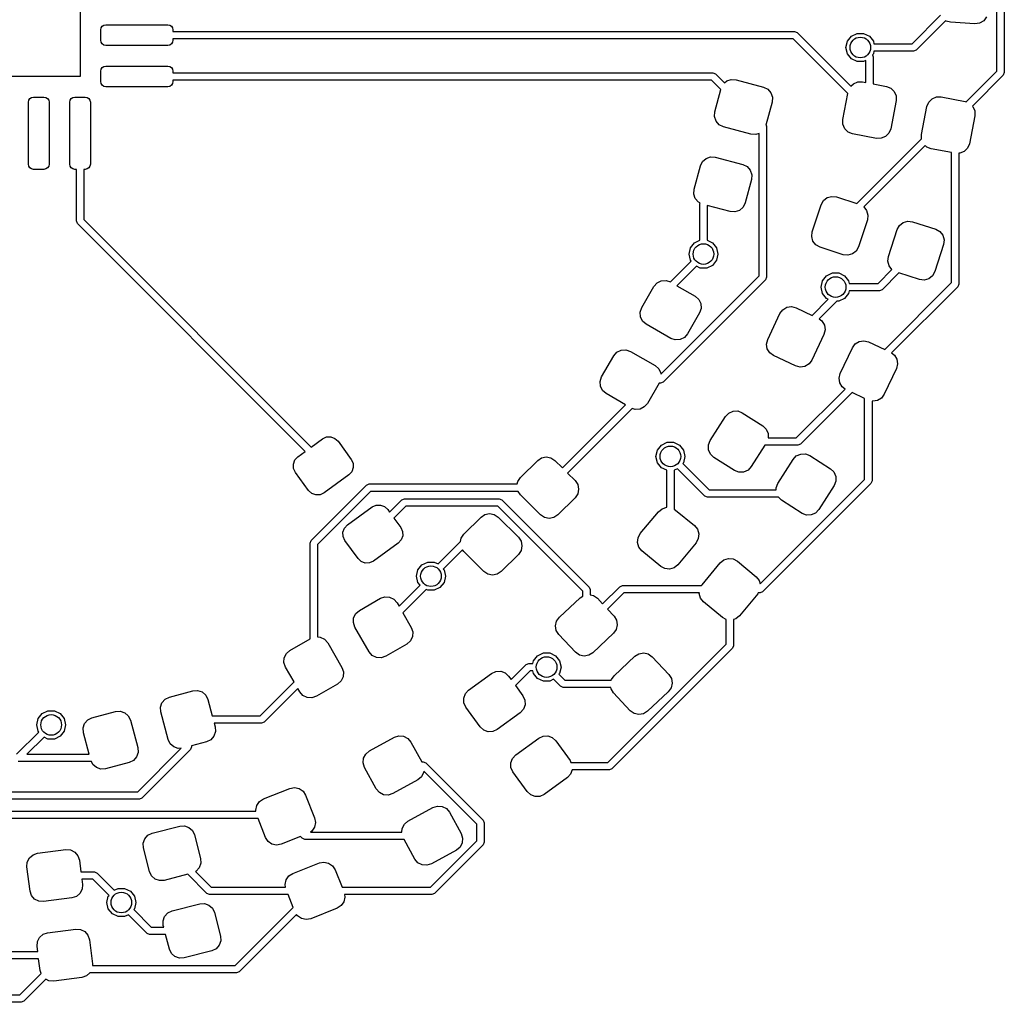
# Model space of a CAD drawing. Extents: x -0.51 to 0.51, y -0.51 to 0.51.
# Tile 5 of 7: x 0.04 to 0.51, y -0.51 to -0.04. Entities that reach past the tile are written whole.
import ezdxf

# ---------------------------------------------------------------- set-up
doc = ezdxf.new("R2010")
doc.units = 0
doc.header["$MEASUREMENT"] = 0
doc.layers.add('BLACK', color=7, linetype='CONTINUOUS')

msp = doc.modelspace()

# ---------------------------------------------------------------- linework, layer by layer
at = {"layer": 'BLACK', "linetype": 'CONTINUOUS'}
for p, q in [((0.0689, 0.0689), (0.0689, -0.0689)), ((0.50608, -0.06638), (0.50608, 0.01287)), ((0.50958, 0.0136), (0.50958, -0.0671)), ((0.46559, -0.05337), (0.4792, -0.03976)), ((0.50115, -0.04056), (0.49978, -0.04236)), ((0.07874, -0.04675), (0.07893, -0.04581)), ((0.07874, -0.05167), (0.07874, -0.04675)), ((0.07893, -0.04581), (0.07946, -0.04501)), ((0.07946, -0.04501), (0.08026, -0.04448)), ((0.08026, -0.04448), (0.0812, -0.04429)), ((0.0812, -0.04429), (0.11073, -0.04429)), ((0.11073, -0.04429), (0.11167, -0.04448)), ((0.11167, -0.04448), (0.11247, -0.04501)), ((0.11247, -0.04501), (0.113, -0.04581)), ((0.113, -0.04581), (0.11319, -0.04675)), ((0.11319, -0.04675), (0.11319, -0.04746)), ((0.48157, -0.04233), (0.46755, -0.05636)), ((0.48179, -0.04249), (0.48157, -0.04233)), ((0.48398, -0.04307), (0.48179, -0.04249)), ((0.49557, -0.0438), (0.48398, -0.04307)), ((0.49782, -0.0435), (0.49557, -0.0438)), ((0.49978, -0.04236), (0.49782, -0.0435)), ((0.11319, -0.04746), (0.40958, -0.04746)), ((0.40886, -0.05096), (0.11319, -0.05096)), ((0.11319, -0.05096), (0.11319, -0.05167)), ((0.43499, -0.0771), (0.40886, -0.05096)), ((0.40958, -0.04746), (0.41082, -0.04798)), ((0.41082, -0.04798), (0.43643, -0.07359)), ((0.43474, -0.05213), (0.43665, -0.04973)), ((0.43665, -0.04973), (0.43941, -0.0484)), ((0.43941, -0.0484), (0.44248, -0.0484)), ((0.44248, -0.0484), (0.44524, -0.04973)), ((0.44524, -0.04973), (0.44715, -0.05213)), ((0.07893, -0.05261), (0.07874, -0.05167)), ((0.07946, -0.05341), (0.07893, -0.05261)), ((0.08026, -0.05395), (0.07946, -0.05341)), ((0.0812, -0.05413), (0.08026, -0.05395)), ((0.11073, -0.05413), (0.0812, -0.05413)), ((0.11167, -0.05395), (0.11073, -0.05413)), ((0.11247, -0.05341), (0.11167, -0.05395)), ((0.113, -0.05261), (0.11247, -0.05341)), ((0.11319, -0.05167), (0.113, -0.05261)), ((0.43406, -0.05512), (0.43474, -0.05213)), ((0.43474, -0.05811), (0.43406, -0.05512)), ((0.44715, -0.05213), (0.44744, -0.05337)), ((0.44744, -0.05337), (0.46559, -0.05337)), ((0.43665, -0.0605), (0.43474, -0.05811)), ((0.43941, -0.06184), (0.43665, -0.0605)), ((0.44715, -0.05811), (0.44672, -0.05865)), ((0.44672, -0.05865), (0.44707, -0.05949)), ((0.44707, -0.05949), (0.44707, -0.07246)), ((0.44744, -0.05687), (0.44715, -0.05811)), ((0.46631, -0.05687), (0.44744, -0.05687)), ((0.46755, -0.05636), (0.46631, -0.05687)), ((0.07874, -0.06644), (0.07893, -0.0655)), ((0.07893, -0.0655), (0.07946, -0.0647)), ((0.07946, -0.0647), (0.08026, -0.06416)), ((0.08026, -0.06416), (0.0812, -0.06398)), ((0.0812, -0.06398), (0.11073, -0.06398)), ((0.11073, -0.06398), (0.11167, -0.06416)), ((0.11167, -0.06416), (0.11247, -0.0647)), ((0.11247, -0.0647), (0.113, -0.0655)), ((0.113, -0.0655), (0.11319, -0.06644)), ((0.44248, -0.06184), (0.43941, -0.06184)), ((0.44357, -0.06131), (0.44248, -0.06184)), ((0.44357, -0.07179), (0.44357, -0.06131)), ((0.0689, -0.0689), (0.01159, -0.0689)), ((0.07874, -0.07136), (0.07874, -0.06644)), ((0.11319, -0.06644), (0.11319, -0.06715)), ((0.11319, -0.06715), (0.37067, -0.06715)), ((0.37067, -0.06715), (0.37191, -0.06766)), ((0.37191, -0.06766), (0.37622, -0.07197)), ((0.37727, -0.07106), (0.37941, -0.07033)), ((0.37941, -0.07033), (0.38167, -0.07048)), ((0.49143, -0.08103), (0.50608, -0.06638)), ((0.50907, -0.06834), (0.49438, -0.08303)), ((0.50958, -0.0671), (0.50907, -0.06834)), ((0.07893, -0.0723), (0.07874, -0.07136)), ((0.07946, -0.0731), (0.07893, -0.0723)), ((0.08026, -0.07363), (0.07946, -0.0731)), ((0.0812, -0.07382), (0.08026, -0.07363)), ((0.11073, -0.07382), (0.0812, -0.07382)), ((0.11167, -0.07363), (0.11073, -0.07382)), ((0.11247, -0.0731), (0.11167, -0.07363)), ((0.113, -0.0723), (0.11247, -0.0731)), ((0.11319, -0.07136), (0.113, -0.0723)), ((0.36995, -0.07065), (0.11319, -0.07065)), ((0.11319, -0.07065), (0.11319, -0.07136)), ((0.37442, -0.07512), (0.36995, -0.07065)), ((0.37622, -0.07197), (0.37727, -0.07106)), ((0.38167, -0.07048), (0.39479, -0.07399)), ((0.39479, -0.07399), (0.39683, -0.07499)), ((0.39683, -0.07499), (0.39832, -0.0767)), ((0.43643, -0.07359), (0.43762, -0.07239)), ((0.43762, -0.07239), (0.43971, -0.0715)), ((0.43971, -0.0715), (0.44197, -0.07149)), ((0.44197, -0.07149), (0.44357, -0.07179)), ((0.44707, -0.07246), (0.45338, -0.07366)), ((0.45338, -0.07366), (0.45548, -0.07451)), ((0.45548, -0.07451), (0.4571, -0.0761)), ((0.04448, -0.08026), (0.04501, -0.07946)), ((0.04501, -0.07946), (0.04581, -0.07893)), ((0.04581, -0.07893), (0.04675, -0.07874)), ((0.04675, -0.07874), (0.05167, -0.07874)), ((0.05167, -0.07874), (0.05261, -0.07893)), ((0.05261, -0.07893), (0.05341, -0.07946)), ((0.05341, -0.07946), (0.05395, -0.08026)), ((0.06416, -0.08026), (0.0647, -0.07946)), ((0.0647, -0.07946), (0.0655, -0.07893)), ((0.0655, -0.07893), (0.06644, -0.07874)), ((0.06644, -0.07874), (0.07136, -0.07874)), ((0.07136, -0.07874), (0.0723, -0.07893)), ((0.0723, -0.07893), (0.0731, -0.07946)), ((0.0731, -0.07946), (0.07363, -0.08026)), ((0.37156, -0.0858), (0.37442, -0.07512)), ((0.39832, -0.0767), (0.39905, -0.07884)), ((0.39905, -0.07884), (0.3989, -0.0811)), ((0.43263, -0.08944), (0.43499, -0.0771)), ((0.4571, -0.0761), (0.45798, -0.07819)), ((0.45798, -0.07819), (0.458, -0.08045)), ((0.47354, -0.08116), (0.47513, -0.07954)), ((0.47513, -0.07954), (0.47722, -0.07866)), ((0.47722, -0.07866), (0.47948, -0.07864)), ((0.47948, -0.07864), (0.49089, -0.08082)), ((0.04429, -0.0812), (0.04448, -0.08026)), ((0.04429, -0.11073), (0.04429, -0.0812)), ((0.05395, -0.08026), (0.05413, -0.0812)), ((0.05413, -0.0812), (0.05413, -0.11073)), ((0.06398, -0.0812), (0.06416, -0.08026)), ((0.06398, -0.11073), (0.06398, -0.0812)), ((0.07363, -0.08026), (0.07382, -0.0812)), ((0.07382, -0.0812), (0.07382, -0.11073)), ((0.3989, -0.0811), (0.39595, -0.09212)), ((0.458, -0.08045), (0.45545, -0.0938)), ((0.47015, -0.0966), (0.47269, -0.08326)), ((0.47269, -0.08326), (0.47354, -0.08116)), ((0.49089, -0.08082), (0.49143, -0.08103)), ((0.49438, -0.08303), (0.49461, -0.08326)), ((0.49461, -0.08326), (0.49549, -0.08534)), ((0.37141, -0.08806), (0.37156, -0.0858)), ((0.37214, -0.09021), (0.37141, -0.08806)), ((0.49551, -0.08761), (0.49296, -0.10095)), ((0.49549, -0.08534), (0.49551, -0.08761)), ((0.37363, -0.09191), (0.37214, -0.09021)), ((0.37566, -0.09291), (0.37363, -0.09191)), ((0.38878, -0.09643), (0.37566, -0.09291)), ((0.39595, -0.09212), (0.39616, -0.09264)), ((0.39616, -0.09264), (0.39616, -0.16463)), ((0.43265, -0.09171), (0.43263, -0.08944)), ((0.43354, -0.0938), (0.43265, -0.09171)), ((0.43515, -0.09539), (0.43354, -0.0938)), ((0.45545, -0.0938), (0.4546, -0.0959)), ((0.39104, -0.09658), (0.38878, -0.09643)), ((0.39266, -0.09603), (0.39104, -0.09658)), ((0.39266, -0.1639), (0.39266, -0.09603)), ((0.43725, -0.09624), (0.43515, -0.09539)), ((0.44866, -0.09841), (0.43725, -0.09624)), ((0.45093, -0.09839), (0.44866, -0.09841)), ((0.45301, -0.09751), (0.45093, -0.09839)), ((0.4546, -0.0959), (0.45301, -0.09751)), ((0.47016, -0.09861), (0.47015, -0.0966)), ((0.43929, -0.12949), (0.47016, -0.09861)), ((0.47192, -0.10181), (0.44262, -0.1311)), ((0.47266, -0.10254), (0.47192, -0.10181)), ((0.47476, -0.10339), (0.47266, -0.10254)), ((0.49211, -0.10305), (0.49052, -0.10467)), ((0.49296, -0.10095), (0.49211, -0.10305)), ((0.36568, -0.10944), (0.36738, -0.10794)), ((0.36738, -0.10794), (0.36953, -0.10722)), ((0.36953, -0.10722), (0.37179, -0.10737)), ((0.37179, -0.10737), (0.38491, -0.11088)), ((0.48439, -0.10523), (0.47476, -0.10339)), ((0.48439, -0.16718), (0.48439, -0.10523)), ((0.48844, -0.10555), (0.48789, -0.10555)), ((0.48789, -0.10555), (0.48789, -0.1679)), ((0.49052, -0.10467), (0.48844, -0.10555)), ((0.04448, -0.11167), (0.04429, -0.11073)), ((0.04501, -0.11247), (0.04448, -0.11167)), ((0.04581, -0.113), (0.04501, -0.11247)), ((0.05341, -0.11247), (0.05261, -0.113)), ((0.05395, -0.11167), (0.05341, -0.11247)), ((0.05413, -0.11073), (0.05395, -0.11167)), ((0.06416, -0.11167), (0.06398, -0.11073)), ((0.0647, -0.11247), (0.06416, -0.11167)), ((0.0655, -0.113), (0.0647, -0.11247)), ((0.0731, -0.11247), (0.0723, -0.113)), ((0.07363, -0.11167), (0.0731, -0.11247)), ((0.07382, -0.11073), (0.07363, -0.11167)), ((0.36167, -0.12269), (0.36468, -0.11147)), ((0.36468, -0.11147), (0.36568, -0.10944)), ((0.38491, -0.11088), (0.38694, -0.11188)), ((0.38694, -0.11188), (0.38844, -0.11359)), ((0.04675, -0.11319), (0.04581, -0.113)), ((0.05167, -0.11319), (0.04675, -0.11319)), ((0.05261, -0.113), (0.05167, -0.11319)), ((0.06644, -0.11319), (0.0655, -0.113)), ((0.06715, -0.11319), (0.06644, -0.11319)), ((0.06715, -0.1378), (0.06715, -0.11319)), ((0.07136, -0.11319), (0.07065, -0.11319)), ((0.07065, -0.11319), (0.07065, -0.13707)), ((0.0723, -0.113), (0.07136, -0.11319)), ((0.38844, -0.11359), (0.38916, -0.11573)), ((0.38916, -0.11573), (0.38902, -0.11799)), ((0.38902, -0.11799), (0.38601, -0.12921)), ((0.36152, -0.12495), (0.36167, -0.12269)), ((0.36225, -0.1271), (0.36152, -0.12495)), ((0.42332, -0.12807), (0.4251, -0.12666)), ((0.4251, -0.12666), (0.42728, -0.12605)), ((0.42728, -0.12605), (0.42953, -0.12632)), ((0.42953, -0.12632), (0.43929, -0.12949)), ((0.36375, -0.1288), (0.36225, -0.1271)), ((0.36454, -0.12919), (0.36375, -0.1288)), ((0.36439, -0.12954), (0.36454, -0.12919)), ((0.36439, -0.14693), (0.36439, -0.12954)), ((0.3789, -0.13332), (0.36789, -0.13037)), ((0.36789, -0.13037), (0.36789, -0.14693)), ((0.38501, -0.13124), (0.3833, -0.13274)), ((0.38601, -0.12921), (0.38501, -0.13124)), ((0.41801, -0.14296), (0.42221, -0.13004)), ((0.42221, -0.13004), (0.42332, -0.12807)), ((0.44262, -0.1311), (0.44395, -0.13279)), ((0.38116, -0.13347), (0.3789, -0.13332)), ((0.3833, -0.13274), (0.38116, -0.13347)), ((0.44395, -0.13279), (0.44457, -0.13497)), ((0.44457, -0.13497), (0.4443, -0.13722)), ((0.06766, -0.13903), (0.06715, -0.1378)), ((0.17626, -0.24763), (0.06766, -0.13903)), ((0.07065, -0.13707), (0.17912, -0.24555)), ((0.4443, -0.13722), (0.44011, -0.15014)), ((0.45853, -0.14184), (0.45964, -0.13987)), ((0.45964, -0.13987), (0.46142, -0.13847)), ((0.46142, -0.13847), (0.4636, -0.13785)), ((0.4636, -0.13785), (0.46585, -0.13812)), ((0.46585, -0.13812), (0.47689, -0.1417)), ((0.41775, -0.14521), (0.41801, -0.14296)), ((0.41836, -0.14739), (0.41775, -0.14521)), ((0.45433, -0.15476), (0.45853, -0.14184)), ((0.47689, -0.1417), (0.47887, -0.14281)), ((0.47887, -0.14281), (0.48027, -0.14459)), ((0.48027, -0.14459), (0.48089, -0.14677)), ((0.35993, -0.15055), (0.36185, -0.14816)), ((0.36185, -0.14816), (0.36439, -0.14693)), ((0.36789, -0.14693), (0.37044, -0.14816)), ((0.37044, -0.14816), (0.37235, -0.15055)), ((0.41976, -0.14917), (0.41836, -0.14739)), ((0.42174, -0.15028), (0.41976, -0.14917)), ((0.44011, -0.15014), (0.439, -0.15212)), ((0.48062, -0.14902), (0.47642, -0.16194)), ((0.48089, -0.14677), (0.48062, -0.14902)), ((0.35925, -0.15354), (0.35993, -0.15055)), ((0.35993, -0.15653), (0.35925, -0.15354)), ((0.37235, -0.15055), (0.37303, -0.15354)), ((0.37303, -0.15354), (0.37235, -0.15653)), ((0.43279, -0.15387), (0.42174, -0.15028)), ((0.43504, -0.15413), (0.43279, -0.15387)), ((0.43722, -0.15352), (0.43504, -0.15413)), ((0.439, -0.15212), (0.43722, -0.15352)), ((0.45407, -0.15701), (0.45433, -0.15476)), ((0.35037, -0.16684), (0.36026, -0.15695)), ((0.36278, -0.15938), (0.35352, -0.16864)), ((0.36026, -0.15695), (0.35993, -0.15653)), ((0.36461, -0.16026), (0.36278, -0.15938)), ((0.37044, -0.15893), (0.36767, -0.16026)), ((0.37235, -0.15653), (0.37044, -0.15893)), ((0.45468, -0.15919), (0.45407, -0.15701)), ((0.45601, -0.16088), (0.45468, -0.15919)), ((0.34583, -0.21073), (0.39266, -0.1639)), ((0.36767, -0.16026), (0.36461, -0.16026)), ((0.42293, -0.1663), (0.42484, -0.1639)), ((0.42484, -0.1639), (0.4276, -0.16257)), ((0.4276, -0.16257), (0.43067, -0.16257)), ((0.43067, -0.16257), (0.43343, -0.1639)), ((0.43343, -0.1639), (0.43534, -0.1663)), ((0.44936, -0.16754), (0.45601, -0.16088)), ((0.45935, -0.1625), (0.45132, -0.17053)), ((0.46911, -0.16567), (0.45935, -0.1625)), ((0.47532, -0.16392), (0.47354, -0.16532)), ((0.47642, -0.16194), (0.47532, -0.16392)), ((0.33669, -0.17904), (0.34249, -0.16899)), ((0.34249, -0.16899), (0.34399, -0.16728)), ((0.34399, -0.16728), (0.34602, -0.16628)), ((0.34602, -0.16628), (0.34828, -0.16613)), ((0.39565, -0.16586), (0.34689, -0.21462)), ((0.34828, -0.16613), (0.35037, -0.16684)), ((0.35352, -0.16864), (0.36219, -0.17365)), ((0.39616, -0.16463), (0.39565, -0.16586)), ((0.42224, -0.16929), (0.42293, -0.1663)), ((0.43534, -0.1663), (0.43562, -0.16754)), ((0.43562, -0.16754), (0.44936, -0.16754)), ((0.45254, -0.19903), (0.48439, -0.16718)), ((0.47136, -0.16593), (0.46911, -0.16567)), ((0.47354, -0.16532), (0.47136, -0.16593)), ((0.48789, -0.1679), (0.48738, -0.16914)), ((0.36219, -0.17365), (0.36389, -0.17515)), ((0.42293, -0.17228), (0.42224, -0.16929)), ((0.42484, -0.17468), (0.42293, -0.17228)), ((0.43534, -0.17228), (0.43343, -0.17468)), ((0.43562, -0.17104), (0.43534, -0.17228)), ((0.45008, -0.17104), (0.43562, -0.17104)), ((0.45132, -0.17053), (0.45008, -0.17104)), ((0.48738, -0.16914), (0.45582, -0.20069)), ((0.36389, -0.17515), (0.3649, -0.17718)), ((0.3649, -0.17718), (0.36505, -0.17944)), ((0.41798, -0.18277), (0.42567, -0.17508)), ((0.42969, -0.17601), (0.42127, -0.18443)), ((0.42567, -0.17508), (0.42484, -0.17468)), ((0.43067, -0.17601), (0.42969, -0.17601)), ((0.43343, -0.17468), (0.43067, -0.17601)), ((0.33596, -0.18119), (0.33669, -0.17904)), ((0.33611, -0.18345), (0.33596, -0.18119)), ((0.36432, -0.18158), (0.35851, -0.19164)), ((0.36505, -0.17944), (0.36432, -0.18158)), ((0.3968, -0.19423), (0.40258, -0.18194)), ((0.40258, -0.18194), (0.40393, -0.18011)), ((0.40393, -0.18011), (0.40587, -0.17894)), ((0.40587, -0.17894), (0.40811, -0.17861)), ((0.40811, -0.17861), (0.41031, -0.17915)), ((0.41031, -0.17915), (0.41798, -0.18277)), ((0.33711, -0.18548), (0.33611, -0.18345)), ((0.33881, -0.18698), (0.33711, -0.18548)), ((0.35058, -0.19377), (0.33881, -0.18698)), ((0.42127, -0.18443), (0.42264, -0.18544)), ((0.42264, -0.18544), (0.42381, -0.18739)), ((0.42381, -0.18739), (0.42415, -0.18963)), ((0.35851, -0.19164), (0.35702, -0.19335)), ((0.4236, -0.19183), (0.41782, -0.20412)), ((0.42415, -0.18963), (0.4236, -0.19183)), ((0.35272, -0.1945), (0.35058, -0.19377)), ((0.35498, -0.19435), (0.35272, -0.1945)), ((0.35702, -0.19335), (0.35498, -0.19435)), ((0.39625, -0.19642), (0.3968, -0.19423)), ((0.39659, -0.19867), (0.39625, -0.19642)), ((0.43714, -0.1982), (0.43848, -0.19637)), ((0.43848, -0.19637), (0.44043, -0.1952)), ((0.44043, -0.1952), (0.44266, -0.19487)), ((0.44266, -0.19487), (0.44486, -0.19541)), ((0.44486, -0.19541), (0.45254, -0.19903)), ((0.3234, -0.20206), (0.32489, -0.20036)), ((0.32489, -0.20036), (0.32693, -0.19935)), ((0.32693, -0.19935), (0.32919, -0.1992)), ((0.32919, -0.1992), (0.33133, -0.19993)), ((0.33133, -0.19993), (0.3431, -0.20672)), ((0.39776, -0.20061), (0.39659, -0.19867)), ((0.39958, -0.20195), (0.39776, -0.20061)), ((0.43135, -0.21049), (0.43714, -0.1982)), ((0.45582, -0.20069), (0.4572, -0.2017)), ((0.4572, -0.2017), (0.45836, -0.20365)), ((0.31759, -0.21212), (0.3234, -0.20206)), ((0.41009, -0.2069), (0.39958, -0.20195)), ((0.41647, -0.20594), (0.41453, -0.20711)), ((0.41782, -0.20412), (0.41647, -0.20594)), ((0.4587, -0.20589), (0.45815, -0.20809)), ((0.45836, -0.20365), (0.4587, -0.20589)), ((0.3431, -0.20672), (0.3448, -0.20822)), ((0.3448, -0.20822), (0.3458, -0.21025)), ((0.3458, -0.21025), (0.34583, -0.21073)), ((0.41229, -0.20744), (0.41009, -0.2069)), ((0.41453, -0.20711), (0.41229, -0.20744)), ((0.43081, -0.21268), (0.43135, -0.21049)), ((0.45815, -0.20809), (0.45237, -0.22038)), ((0.31687, -0.21426), (0.31759, -0.21212)), ((0.31701, -0.21652), (0.31687, -0.21426)), ((0.34495, -0.21514), (0.33942, -0.22471)), ((0.34565, -0.21514), (0.34495, -0.21514)), ((0.34689, -0.21462), (0.34565, -0.21514)), ((0.43115, -0.21493), (0.43081, -0.21268)), ((0.43231, -0.21687), (0.43115, -0.21493)), ((0.31802, -0.21855), (0.31701, -0.21652)), ((0.31972, -0.22005), (0.31802, -0.21855)), ((0.32893, -0.22537), (0.31972, -0.22005)), ((0.4104, -0.24116), (0.43369, -0.21788)), ((0.43697, -0.21955), (0.41236, -0.24415)), ((0.43369, -0.21788), (0.43231, -0.21687)), ((0.443, -0.22239), (0.43697, -0.21955)), ((0.45237, -0.22038), (0.45103, -0.2222)), ((0.33942, -0.22471), (0.33792, -0.22642)), ((0.443, -0.26094), (0.443, -0.22239)), ((0.44684, -0.2237), (0.4465, -0.22362)), ((0.4465, -0.22362), (0.4465, -0.26167)), ((0.44908, -0.22337), (0.44684, -0.2237)), ((0.45103, -0.2222), (0.44908, -0.22337)), ((0.29886, -0.25544), (0.32893, -0.22537)), ((0.33218, -0.22708), (0.30134, -0.25791)), ((0.33363, -0.22757), (0.33218, -0.22708)), ((0.33589, -0.22742), (0.33363, -0.22757)), ((0.33792, -0.22642), (0.33589, -0.22742)), ((0.37661, -0.23096), (0.37817, -0.22932)), ((0.37817, -0.22932), (0.38024, -0.2284)), ((0.38024, -0.2284), (0.38251, -0.22835)), ((0.38251, -0.22835), (0.38462, -0.22917)), ((0.38462, -0.22917), (0.39443, -0.23539)), ((0.36933, -0.24243), (0.37661, -0.23096)), ((0.39443, -0.23539), (0.39607, -0.23695)), ((0.39607, -0.23695), (0.39698, -0.23903)), ((0.39698, -0.23903), (0.39703, -0.24116)), ((0.17912, -0.24555), (0.18454, -0.24161)), ((0.18454, -0.24161), (0.18643, -0.24074)), ((0.18643, -0.24074), (0.1885, -0.24066)), ((0.1885, -0.24066), (0.19044, -0.24138)), ((0.19044, -0.24138), (0.19197, -0.24279)), ((0.19197, -0.24279), (0.19821, -0.25139)), ((0.3461, -0.24461), (0.34886, -0.24328)), ((0.34886, -0.24328), (0.35193, -0.24328)), ((0.35193, -0.24328), (0.35469, -0.24461)), ((0.36851, -0.24454), (0.36933, -0.24243)), ((0.39703, -0.24116), (0.4104, -0.24116)), ((0.17276, -0.25017), (0.17626, -0.24763)), ((0.3435, -0.25), (0.34419, -0.24701)), ((0.34419, -0.24701), (0.3461, -0.24461)), ((0.35469, -0.24461), (0.3566, -0.24701)), ((0.3566, -0.24701), (0.35728, -0.25)), ((0.36856, -0.2468), (0.36851, -0.24454)), ((0.36948, -0.24888), (0.36856, -0.2468)), ((0.39542, -0.24466), (0.38894, -0.25487)), ((0.41113, -0.24466), (0.39542, -0.24466)), ((0.41236, -0.24415), (0.41113, -0.24466)), ((0.41249, -0.24887), (0.41475, -0.24881)), ((0.41475, -0.24881), (0.41686, -0.24963)), ((0.17063, -0.25364), (0.17135, -0.25169)), ((0.17135, -0.25169), (0.17276, -0.25017)), ((0.19821, -0.25139), (0.19908, -0.25327)), ((0.19908, -0.25327), (0.19916, -0.25534)), ((0.27888, -0.26008), (0.28709, -0.25187)), ((0.28709, -0.25187), (0.28897, -0.25061)), ((0.28897, -0.25061), (0.29119, -0.25017)), ((0.29119, -0.25017), (0.29342, -0.25061)), ((0.29342, -0.25061), (0.2953, -0.25187)), ((0.2953, -0.25187), (0.29886, -0.25544)), ((0.34419, -0.25299), (0.3435, -0.25)), ((0.3461, -0.25539), (0.34419, -0.25299)), ((0.3566, -0.25299), (0.35627, -0.2534)), ((0.35627, -0.2534), (0.36884, -0.26597)), ((0.35728, -0.25), (0.3566, -0.25299)), ((0.37112, -0.25044), (0.36948, -0.24888)), ((0.38093, -0.25666), (0.37112, -0.25044)), ((0.40157, -0.26289), (0.40885, -0.25142)), ((0.40885, -0.25142), (0.41041, -0.24978)), ((0.41041, -0.24978), (0.41249, -0.24887)), ((0.41686, -0.24963), (0.42667, -0.25585)), ((0.17071, -0.25571), (0.17063, -0.25364)), ((0.17158, -0.2576), (0.17071, -0.25571)), ((0.17783, -0.2662), (0.17158, -0.2576)), ((0.19845, -0.25729), (0.19704, -0.25881)), ((0.19916, -0.25534), (0.19845, -0.25729)), ((0.30134, -0.25791), (0.3049, -0.26148)), ((0.34864, -0.25661), (0.3461, -0.25539)), ((0.34864, -0.27426), (0.34864, -0.25661)), ((0.35375, -0.25584), (0.35214, -0.25661)), ((0.35214, -0.25661), (0.35214, -0.27518)), ((0.36687, -0.26895), (0.35375, -0.25584)), ((0.38304, -0.25748), (0.38093, -0.25666)), ((0.3853, -0.25743), (0.38304, -0.25748)), ((0.38738, -0.25651), (0.3853, -0.25743)), ((0.38894, -0.25487), (0.38738, -0.25651)), ((0.42667, -0.25585), (0.42831, -0.25742)), ((0.42831, -0.25742), (0.42923, -0.25949)), ((0.19704, -0.25881), (0.18525, -0.26737)), ((0.27738, -0.26314), (0.27762, -0.26197)), ((0.27762, -0.26197), (0.27888, -0.26008)), ((0.3049, -0.26148), (0.30616, -0.26336)), ((0.39318, -0.31077), (0.443, -0.26094)), ((0.40075, -0.265), (0.40157, -0.26289)), ((0.42928, -0.26175), (0.42846, -0.26387)), ((0.42923, -0.25949), (0.42928, -0.26175)), ((0.4465, -0.26167), (0.44599, -0.26291)), ((0.17935, -0.2676), (0.17783, -0.2662)), ((0.17908, -0.29004), (0.20547, -0.26365)), ((0.20743, -0.26664), (0.18206, -0.29201)), ((0.18525, -0.26737), (0.18337, -0.26824)), ((0.20547, -0.26365), (0.20671, -0.26314)), ((0.20671, -0.26314), (0.27738, -0.26314)), ((0.27777, -0.26664), (0.20743, -0.26664)), ((0.27888, -0.2683), (0.27777, -0.26664)), ((0.30616, -0.26336), (0.30661, -0.26558)), ((0.30661, -0.26558), (0.30616, -0.26781)), ((0.36884, -0.26597), (0.40078, -0.26597)), ((0.44599, -0.26291), (0.39434, -0.31455)), ((0.40078, -0.26597), (0.40075, -0.265)), ((0.42846, -0.26387), (0.42118, -0.27533)), ((0.1813, -0.26832), (0.17935, -0.2676)), ((0.18337, -0.26824), (0.1813, -0.26832)), ((0.21648, -0.27653), (0.22232, -0.27069)), ((0.22232, -0.27069), (0.22356, -0.27017)), ((0.22356, -0.27017), (0.26877, -0.27017)), ((0.26877, -0.27017), (0.27001, -0.27069)), ((0.27001, -0.27069), (0.31157, -0.31225)), ((0.28848, -0.2779), (0.27888, -0.2683)), ((0.3049, -0.26969), (0.29669, -0.2779)), ((0.30616, -0.26781), (0.3049, -0.26969)), ((0.36811, -0.26947), (0.36687, -0.26895)), ((0.40186, -0.26947), (0.36811, -0.26947)), ((0.40336, -0.2709), (0.40186, -0.26947)), ((0.41317, -0.27713), (0.40336, -0.2709)), ((0.19636, -0.28266), (0.20815, -0.2741)), ((0.20815, -0.2741), (0.21003, -0.27323)), ((0.21003, -0.27323), (0.2121, -0.27315)), ((0.2121, -0.27315), (0.21405, -0.27387)), ((0.21405, -0.27387), (0.21557, -0.27527)), ((0.21557, -0.27527), (0.21648, -0.27653)), ((0.22428, -0.27368), (0.21856, -0.27939)), ((0.26805, -0.27368), (0.22428, -0.27368)), ((0.30859, -0.31422), (0.26805, -0.27368)), ((0.33603, -0.2868), (0.34469, -0.27634)), ((0.34469, -0.27634), (0.34645, -0.27491)), ((0.34645, -0.27491), (0.34862, -0.27426)), ((0.34862, -0.27426), (0.34864, -0.27426)), ((0.35214, -0.27518), (0.35287, -0.27557)), ((0.35287, -0.27557), (0.36181, -0.28297)), ((0.41962, -0.27698), (0.41755, -0.27789)), ((0.42118, -0.27533), (0.41962, -0.27698)), ((0.21856, -0.27939), (0.22182, -0.28387)), ((0.25187, -0.28709), (0.26008, -0.27888)), ((0.26008, -0.27888), (0.26197, -0.27762)), ((0.26197, -0.27762), (0.26419, -0.27718)), ((0.26419, -0.27718), (0.26641, -0.27762)), ((0.26641, -0.27762), (0.2683, -0.27888)), ((0.2683, -0.27888), (0.2779, -0.28848)), ((0.29036, -0.27916), (0.28848, -0.2779)), ((0.29259, -0.2796), (0.29036, -0.27916)), ((0.29481, -0.27916), (0.29259, -0.2796)), ((0.29669, -0.2779), (0.29481, -0.27916)), ((0.41528, -0.27794), (0.41317, -0.27713)), ((0.41755, -0.27789), (0.41528, -0.27794)), ((0.19424, -0.28613), (0.19495, -0.28418)), ((0.19432, -0.2882), (0.19424, -0.28613)), ((0.19495, -0.28418), (0.19636, -0.28266)), ((0.22182, -0.28387), (0.22269, -0.28576)), ((0.22269, -0.28576), (0.22277, -0.28783)), ((0.36181, -0.28297), (0.36324, -0.28473)), ((0.36324, -0.28473), (0.36389, -0.2869)), ((0.17856, -0.29128), (0.17908, -0.29004)), ((0.19518, -0.29008), (0.19432, -0.2882)), ((0.20143, -0.29868), (0.19518, -0.29008)), ((0.22205, -0.28977), (0.22064, -0.2913)), ((0.22277, -0.28783), (0.22205, -0.28977)), ((0.23958, -0.30125), (0.25018, -0.29065)), ((0.25018, -0.29065), (0.25029, -0.29061)), ((0.25029, -0.29061), (0.25061, -0.28897)), ((0.25061, -0.28897), (0.25187, -0.28709)), ((0.2779, -0.28848), (0.27916, -0.29036)), ((0.27916, -0.29036), (0.2796, -0.29259)), ((0.33472, -0.29105), (0.33496, -0.2888)), ((0.33537, -0.29322), (0.33472, -0.29105)), ((0.33496, -0.2888), (0.33603, -0.2868)), ((0.36366, -0.28915), (0.36259, -0.29114)), ((0.36389, -0.2869), (0.36366, -0.28915)), ((0.17856, -0.33697), (0.17856, -0.29128)), ((0.18206, -0.29201), (0.18206, -0.33602)), ((0.22064, -0.2913), (0.20886, -0.29986)), ((0.25132, -0.29447), (0.2421, -0.30368)), ((0.25187, -0.2953), (0.25132, -0.29447)), ((0.26148, -0.3049), (0.25187, -0.2953)), ((0.27916, -0.29481), (0.2779, -0.29669)), ((0.2796, -0.29259), (0.27916, -0.29481)), ((0.3368, -0.29498), (0.33537, -0.29322)), ((0.34575, -0.30238), (0.3368, -0.29498)), ((0.36259, -0.29114), (0.35393, -0.30161)), ((0.20296, -0.30009), (0.20143, -0.29868)), ((0.2049, -0.30081), (0.20296, -0.30009)), ((0.20886, -0.29986), (0.20697, -0.30073)), ((0.23192, -0.3017), (0.23469, -0.30037)), ((0.23469, -0.30037), (0.23775, -0.30037)), ((0.23775, -0.30037), (0.23958, -0.30125)), ((0.2779, -0.29669), (0.26969, -0.3049)), ((0.37411, -0.30068), (0.37587, -0.29925)), ((0.37587, -0.29925), (0.37804, -0.2986)), ((0.37804, -0.2986), (0.3803, -0.29883)), ((0.3803, -0.29883), (0.38229, -0.29991)), ((0.38229, -0.29991), (0.39124, -0.30731)), ((0.20697, -0.30073), (0.2049, -0.30081)), ((0.22933, -0.30709), (0.23001, -0.3041)), ((0.23001, -0.3041), (0.23192, -0.3017)), ((0.2421, -0.30368), (0.24243, -0.3041)), ((0.24243, -0.3041), (0.24311, -0.30709)), ((0.26336, -0.30616), (0.26148, -0.3049)), ((0.26969, -0.3049), (0.26781, -0.30616)), ((0.34775, -0.30346), (0.34575, -0.30238)), ((0.35, -0.30369), (0.34775, -0.30346)), ((0.35217, -0.30304), (0.35, -0.30369)), ((0.35393, -0.30161), (0.35217, -0.30304)), ((0.36546, -0.31115), (0.37411, -0.30068)), ((0.23001, -0.31008), (0.22933, -0.30709)), ((0.24311, -0.30709), (0.24243, -0.31008)), ((0.26558, -0.30661), (0.26336, -0.30616)), ((0.26781, -0.30616), (0.26558, -0.30661)), ((0.39124, -0.30731), (0.39267, -0.30907)), ((0.39267, -0.30907), (0.39318, -0.31077)), ((0.22098, -0.32134), (0.231, -0.31132)), ((0.23386, -0.31341), (0.22279, -0.32447)), ((0.231, -0.31132), (0.23001, -0.31008)), ((0.23469, -0.3138), (0.23386, -0.31341)), ((0.23775, -0.3138), (0.23469, -0.3138)), ((0.24052, -0.31247), (0.23775, -0.3138)), ((0.24243, -0.31008), (0.24052, -0.31247)), ((0.30859, -0.31658), (0.30859, -0.31422)), ((0.31157, -0.31225), (0.31209, -0.31349)), ((0.31209, -0.31349), (0.31209, -0.31593)), ((0.31805, -0.32029), (0.32626, -0.31208)), ((0.32626, -0.31208), (0.3275, -0.31157)), ((0.3275, -0.31157), (0.36523, -0.31157)), ((0.36523, -0.31157), (0.36546, -0.31115)), ((0.20206, -0.3234), (0.21212, -0.31759)), ((0.21212, -0.31759), (0.21426, -0.31687)), ((0.21426, -0.31687), (0.21652, -0.31701)), ((0.21652, -0.31701), (0.21855, -0.31802)), ((0.21855, -0.31802), (0.22005, -0.31972)), ((0.29744, -0.32666), (0.30734, -0.31736)), ((0.30734, -0.31736), (0.30859, -0.31658)), ((0.31209, -0.31593), (0.3137, -0.3163)), ((0.3137, -0.3163), (0.31555, -0.31762)), ((0.31555, -0.31762), (0.31805, -0.32029)), ((0.32822, -0.31507), (0.32045, -0.32284)), ((0.36418, -0.31507), (0.32822, -0.31507)), ((0.36415, -0.31539), (0.36418, -0.31507)), ((0.3648, -0.31756), (0.36415, -0.31539)), ((0.36623, -0.31932), (0.3648, -0.31756)), ((0.39201, -0.31549), (0.38335, -0.32595)), ((0.39224, -0.31507), (0.39201, -0.31549)), ((0.39311, -0.31507), (0.39224, -0.31507)), ((0.39434, -0.31455), (0.39311, -0.31507)), ((0.20036, -0.32489), (0.20206, -0.3234)), ((0.22005, -0.31972), (0.22098, -0.32134)), ((0.32045, -0.32284), (0.3235, -0.32608)), ((0.37518, -0.32672), (0.36623, -0.31932)), ((0.1992, -0.32919), (0.19935, -0.32693)), ((0.19935, -0.32693), (0.20036, -0.32489)), ((0.22279, -0.32447), (0.22684, -0.33148)), ((0.29561, -0.33071), (0.29612, -0.3285)), ((0.29612, -0.3285), (0.29744, -0.32666)), ((0.3235, -0.32608), (0.3247, -0.32801)), ((0.3247, -0.32801), (0.32507, -0.33024)), ((0.37699, -0.3277), (0.37518, -0.32672)), ((0.37699, -0.33948), (0.37699, -0.3277)), ((0.3816, -0.32738), (0.38049, -0.32772)), ((0.38049, -0.32772), (0.38049, -0.3402)), ((0.38335, -0.32595), (0.3816, -0.32738)), ((0.19993, -0.33133), (0.1992, -0.32919)), ((0.20672, -0.3431), (0.19993, -0.33133)), ((0.22684, -0.33148), (0.22757, -0.33363)), ((0.29598, -0.33294), (0.29561, -0.33071)), ((0.29718, -0.33487), (0.29598, -0.33294)), ((0.32456, -0.33245), (0.32324, -0.33429)), ((0.32507, -0.33024), (0.32456, -0.33245)), ((0.16899, -0.34249), (0.17856, -0.33697)), ((0.18206, -0.33602), (0.18345, -0.33611)), ((0.18345, -0.33611), (0.18548, -0.33711)), ((0.18548, -0.33711), (0.18698, -0.33881)), ((0.22642, -0.33792), (0.22471, -0.33942)), ((0.22742, -0.33589), (0.22642, -0.33792)), ((0.22757, -0.33363), (0.22742, -0.33589)), ((0.30513, -0.34333), (0.29718, -0.33487)), ((0.32324, -0.33429), (0.31334, -0.34359)), ((0.16728, -0.34399), (0.16899, -0.34249)), ((0.18698, -0.33881), (0.19377, -0.35058)), ((0.22471, -0.33942), (0.21466, -0.34522)), ((0.32055, -0.39591), (0.37699, -0.33948)), ((0.37997, -0.34144), (0.32251, -0.3989)), ((0.38049, -0.3402), (0.37997, -0.34144)), ((0.16613, -0.34828), (0.16628, -0.34602)), ((0.16628, -0.34602), (0.16728, -0.34399)), ((0.20822, -0.3448), (0.20672, -0.3431)), ((0.21025, -0.3458), (0.20822, -0.3448)), ((0.21251, -0.34595), (0.21025, -0.3458)), ((0.21466, -0.34522), (0.21251, -0.34595)), ((0.28485, -0.34864), (0.28513, -0.3474)), ((0.28513, -0.3474), (0.28704, -0.34501)), ((0.28704, -0.34501), (0.2898, -0.34368)), ((0.2898, -0.34368), (0.29287, -0.34368)), ((0.29287, -0.34368), (0.29563, -0.34501)), ((0.29563, -0.34501), (0.29755, -0.3474)), ((0.29755, -0.3474), (0.29823, -0.35039)), ((0.30697, -0.34465), (0.30513, -0.34333)), ((0.30918, -0.34516), (0.30697, -0.34465)), ((0.31141, -0.34479), (0.30918, -0.34516)), ((0.31334, -0.34359), (0.31141, -0.34479)), ((0.32358, -0.3545), (0.33348, -0.3452)), ((0.33348, -0.3452), (0.3354, -0.344)), ((0.3354, -0.344), (0.33764, -0.34363)), ((0.33764, -0.34363), (0.33984, -0.34414)), ((0.33984, -0.34414), (0.34169, -0.34546)), ((0.34169, -0.34546), (0.34964, -0.35392)), ((0.16686, -0.35043), (0.16613, -0.34828)), ((0.17091, -0.35744), (0.16686, -0.35043)), ((0.19377, -0.35058), (0.1945, -0.35272)), ((0.27445, -0.35631), (0.2816, -0.34916)), ((0.2816, -0.34916), (0.28284, -0.34864)), ((0.28284, -0.34864), (0.28485, -0.34864)), ((0.29823, -0.35039), (0.29755, -0.35338)), ((0.19435, -0.35498), (0.19335, -0.35702)), ((0.1945, -0.35272), (0.19435, -0.35498)), ((0.25415, -0.36136), (0.26514, -0.35338)), ((0.26514, -0.35338), (0.2672, -0.35243)), ((0.2672, -0.35243), (0.26946, -0.35234)), ((0.26946, -0.35234), (0.27159, -0.35312)), ((0.27159, -0.35312), (0.27325, -0.35466)), ((0.27325, -0.35466), (0.27445, -0.35631)), ((0.28357, -0.35214), (0.27653, -0.35918)), ((0.28485, -0.35214), (0.28357, -0.35214)), ((0.28513, -0.35338), (0.28485, -0.35214)), ((0.28704, -0.35578), (0.28513, -0.35338)), ((0.2898, -0.35711), (0.28704, -0.35578)), ((0.2947, -0.35623), (0.29287, -0.35711)), ((0.29802, -0.35955), (0.2947, -0.35623)), ((0.29755, -0.35338), (0.29722, -0.3538)), ((0.29722, -0.3538), (0.29998, -0.35656)), ((0.29998, -0.35656), (0.32221, -0.35656)), ((0.32221, -0.35656), (0.32226, -0.35634)), ((0.32226, -0.35634), (0.32358, -0.3545)), ((0.34964, -0.35392), (0.35084, -0.35585)), ((0.35084, -0.35585), (0.35121, -0.35808)), ((0.15475, -0.37359), (0.17091, -0.35744)), ((0.17272, -0.36057), (0.15671, -0.37658)), ((0.17365, -0.36219), (0.17272, -0.36057)), ((0.19164, -0.35851), (0.18158, -0.36432)), ((0.19335, -0.35702), (0.19164, -0.35851)), ((0.25261, -0.36302), (0.25415, -0.36136)), ((0.27653, -0.35918), (0.28008, -0.36406)), ((0.29287, -0.35711), (0.2898, -0.35711)), ((0.29926, -0.36006), (0.29802, -0.35955)), ((0.322, -0.36006), (0.29926, -0.36006)), ((0.32212, -0.36078), (0.322, -0.36006)), ((0.32332, -0.3627), (0.32212, -0.36078)), ((0.3507, -0.36029), (0.34938, -0.36213)), ((0.35121, -0.35808), (0.3507, -0.36029)), ((0.10794, -0.36738), (0.10944, -0.36568)), ((0.10944, -0.36568), (0.11147, -0.36468)), ((0.11147, -0.36468), (0.12269, -0.36167)), ((0.12269, -0.36167), (0.12495, -0.36152)), ((0.12495, -0.36152), (0.1271, -0.36225)), ((0.1271, -0.36225), (0.1288, -0.36375)), ((0.1288, -0.36375), (0.1298, -0.36578)), ((0.1298, -0.36578), (0.1319, -0.37359)), ((0.17515, -0.36389), (0.17365, -0.36219)), ((0.17718, -0.3649), (0.17515, -0.36389)), ((0.17944, -0.36505), (0.17718, -0.3649)), ((0.18158, -0.36432), (0.17944, -0.36505)), ((0.25183, -0.36515), (0.25261, -0.36302)), ((0.25192, -0.36741), (0.25183, -0.36515)), ((0.28008, -0.36406), (0.28103, -0.36612)), ((0.28103, -0.36612), (0.28111, -0.36838)), ((0.33127, -0.37117), (0.32332, -0.3627)), ((0.34938, -0.36213), (0.33948, -0.37143)), ((0.10722, -0.36953), (0.10794, -0.36738)), ((0.10737, -0.37179), (0.10722, -0.36953)), ((0.25287, -0.36947), (0.25192, -0.36741)), ((0.25969, -0.37887), (0.25287, -0.36947)), ((0.28033, -0.3705), (0.27879, -0.37217)), ((0.28111, -0.36838), (0.28033, -0.3705)), ((0.04823, -0.37795), (0.04891, -0.37496)), ((0.04891, -0.37496), (0.05082, -0.37257)), ((0.05082, -0.37257), (0.05359, -0.37124)), ((0.05359, -0.37124), (0.05665, -0.37124)), ((0.05665, -0.37124), (0.05941, -0.37257)), ((0.05941, -0.37257), (0.06133, -0.37496)), ((0.06133, -0.37496), (0.06201, -0.37795)), ((0.07106, -0.37727), (0.07255, -0.37556)), ((0.07255, -0.37556), (0.07458, -0.37456)), ((0.07458, -0.37456), (0.0858, -0.37156)), ((0.0858, -0.37156), (0.08806, -0.37141)), ((0.08806, -0.37141), (0.09021, -0.37214)), ((0.09021, -0.37214), (0.09191, -0.37363)), ((0.09191, -0.37363), (0.09291, -0.37566)), ((0.11088, -0.38491), (0.10737, -0.37179)), ((0.1319, -0.37359), (0.15475, -0.37359)), ((0.27879, -0.37217), (0.2678, -0.38015)), ((0.33311, -0.37249), (0.33127, -0.37117)), ((0.33532, -0.373), (0.33311, -0.37249)), ((0.33756, -0.37263), (0.33532, -0.373)), ((0.33948, -0.37143), (0.33756, -0.37263)), ((0.04891, -0.38094), (0.04823, -0.37795)), ((0.06201, -0.37795), (0.06133, -0.38094)), ((0.07033, -0.37941), (0.07106, -0.37727)), ((0.07048, -0.38167), (0.07033, -0.37941)), ((0.09291, -0.37566), (0.09643, -0.38878)), ((0.15547, -0.37709), (0.13283, -0.37709)), ((0.13283, -0.37709), (0.13332, -0.3789)), ((0.13332, -0.3789), (0.13347, -0.38116)), ((0.15671, -0.37658), (0.15547, -0.37709)), ((0.26136, -0.38041), (0.25969, -0.37887)), ((0.2678, -0.38015), (0.26575, -0.3811)), ((0.03865, -0.39195), (0.04924, -0.38136)), ((0.05176, -0.38379), (0.0436, -0.39195)), ((0.04924, -0.38136), (0.04891, -0.38094)), ((0.05359, -0.38467), (0.05176, -0.38379)), ((0.05665, -0.38467), (0.05359, -0.38467)), ((0.05941, -0.38334), (0.05665, -0.38467)), ((0.06133, -0.38094), (0.05941, -0.38334)), ((0.07323, -0.39195), (0.07048, -0.38167)), ((0.11188, -0.38694), (0.11088, -0.38491)), ((0.13274, -0.3833), (0.13124, -0.38501)), ((0.13347, -0.38116), (0.13274, -0.3833)), ((0.20686, -0.39037), (0.21876, -0.38382)), ((0.21876, -0.38382), (0.22092, -0.38314)), ((0.22092, -0.38314), (0.22318, -0.38333)), ((0.22318, -0.38333), (0.22519, -0.38438)), ((0.22519, -0.38438), (0.22664, -0.38611)), ((0.26348, -0.38119), (0.26136, -0.38041)), ((0.26575, -0.3811), (0.26348, -0.38119)), ((0.2766, -0.39226), (0.28758, -0.38427)), ((0.28758, -0.38427), (0.28964, -0.38332)), ((0.28964, -0.38332), (0.29191, -0.38323)), ((0.29191, -0.38323), (0.29403, -0.38402)), ((0.29403, -0.38402), (0.2957, -0.38556)), ((0.09643, -0.38878), (0.09658, -0.39104)), ((0.09645, -0.4098), (0.11718, -0.38907)), ((0.12158, -0.38962), (0.09842, -0.41279)), ((0.11359, -0.38844), (0.11188, -0.38694)), ((0.11573, -0.38916), (0.11359, -0.38844)), ((0.11718, -0.38907), (0.11573, -0.38916)), ((0.12209, -0.38839), (0.12158, -0.38962)), ((0.12921, -0.38601), (0.12209, -0.38792)), ((0.12209, -0.38792), (0.12209, -0.38839)), ((0.13124, -0.38501), (0.12921, -0.38601)), ((0.22664, -0.38611), (0.23182, -0.39552)), ((0.2957, -0.38556), (0.30252, -0.39495)), ((0.0436, -0.39195), (0.07323, -0.39195)), ((0.09585, -0.39319), (0.09436, -0.39489)), ((0.09658, -0.39104), (0.09585, -0.39319)), ((0.20388, -0.39609), (0.20408, -0.39383)), ((0.20408, -0.39383), (0.20512, -0.39182)), ((0.20512, -0.39182), (0.20686, -0.39037)), ((0.27427, -0.39605), (0.27506, -0.39392)), ((0.27506, -0.39392), (0.2766, -0.39226)), ((0.07432, -0.39545), (0.03937, -0.39545)), ((0.07499, -0.39683), (0.07432, -0.39545)), ((0.0767, -0.39832), (0.07499, -0.39683)), ((0.07884, -0.39905), (0.0767, -0.39832)), ((0.0811, -0.3989), (0.07884, -0.39905)), ((0.09232, -0.39589), (0.0811, -0.3989)), ((0.09436, -0.39489), (0.09232, -0.39589)), ((0.20456, -0.39825), (0.20388, -0.39609)), ((0.21016, -0.40843), (0.20456, -0.39825)), ((0.23182, -0.39552), (0.23255, -0.39552)), ((0.23255, -0.39552), (0.23379, -0.39603)), ((0.23379, -0.39603), (0.26108, -0.42333)), ((0.27436, -0.39831), (0.27427, -0.39605)), ((0.27531, -0.40037), (0.27436, -0.39831)), ((0.30252, -0.39495), (0.30296, -0.39591)), ((0.30296, -0.39591), (0.32055, -0.39591)), ((0.32251, -0.3989), (0.32128, -0.39941)), ((0.23168, -0.40272), (0.22995, -0.40418)), ((0.23273, -0.40071), (0.23168, -0.40272)), ((0.23279, -0.39999), (0.23273, -0.40071)), ((0.25809, -0.42529), (0.23279, -0.39999)), ((0.28214, -0.40976), (0.27531, -0.40037)), ((0.30124, -0.40307), (0.29025, -0.41105)), ((0.30278, -0.4014), (0.30124, -0.40307)), ((0.30351, -0.39941), (0.30278, -0.4014)), ((0.32128, -0.39941), (0.30351, -0.39941)), ((0.1563, -0.41321), (0.16893, -0.40821)), ((0.16893, -0.40821), (0.17116, -0.4078)), ((0.17116, -0.4078), (0.17337, -0.40828)), ((0.17337, -0.40828), (0.17524, -0.40957)), ((0.21162, -0.41016), (0.21016, -0.40843)), ((0.22995, -0.40418), (0.21804, -0.41072)), ((-0.00052, -0.4098), (0.09645, -0.4098)), ((0.09842, -0.41279), (0.09718, -0.4133)), ((0.17524, -0.40957), (0.17646, -0.41147)), ((0.17646, -0.41147), (0.18074, -0.42227)), ((0.21363, -0.41121), (0.21162, -0.41016)), ((0.21588, -0.4114), (0.21363, -0.41121)), ((0.21804, -0.41072), (0.21588, -0.4114)), ((0.2838, -0.4113), (0.28214, -0.40976)), ((0.28593, -0.41209), (0.2838, -0.4113)), ((0.28819, -0.412), (0.28593, -0.41209)), ((0.29025, -0.41105), (0.28819, -0.412)), ((0.09718, -0.4133), (-0.00125, -0.4133)), ((0.15263, -0.41852), (0.15311, -0.4163)), ((0.15311, -0.4163), (0.1544, -0.41444)), ((0.1544, -0.41444), (0.1563, -0.41321)), ((0.22525, -0.42383), (0.23716, -0.41729)), ((0.23716, -0.41729), (0.23932, -0.4166)), ((0.23932, -0.4166), (0.24157, -0.4168)), ((0.24157, -0.4168), (0.24358, -0.41784)), ((-0.05813, -0.41904), (0.15272, -0.41904)), ((0.15272, -0.41904), (0.15263, -0.41852)), ((0.18074, -0.42227), (0.18115, -0.4245)), ((0.24358, -0.41784), (0.24504, -0.41958)), ((0.24504, -0.41958), (0.25064, -0.42975)), ((0.15375, -0.42254), (-0.05896, -0.42254)), ((0.10328, -0.42954), (0.11643, -0.42617)), ((0.11643, -0.42617), (0.11869, -0.42604)), ((0.11869, -0.42604), (0.12083, -0.42679)), ((0.12083, -0.42679), (0.12252, -0.4283)), ((0.15731, -0.43155), (0.15375, -0.42254)), ((0.18067, -0.42672), (0.17938, -0.42858)), ((0.18115, -0.4245), (0.18067, -0.42672)), ((0.22247, -0.4273), (0.22352, -0.42529)), ((0.22352, -0.42529), (0.22525, -0.42383)), ((0.25809, -0.43312), (0.25809, -0.42529)), ((0.26108, -0.42333), (0.26159, -0.42456)), ((0.26159, -0.42456), (0.26159, -0.43385)), ((0.09972, -0.43221), (0.10123, -0.43052)), ((0.10123, -0.43052), (0.10328, -0.42954)), ((0.12252, -0.4283), (0.1235, -0.43035)), ((0.1235, -0.43035), (0.12639, -0.4416)), ((0.15854, -0.43345), (0.15731, -0.43155)), ((0.17406, -0.43116), (0.16485, -0.43481)), ((0.17488, -0.43197), (0.17406, -0.43116)), ((0.17938, -0.42858), (0.17875, -0.42899)), ((0.17875, -0.42899), (0.22233, -0.42899)), ((0.22233, -0.42899), (0.22247, -0.4273)), ((0.25064, -0.42975), (0.25132, -0.43192)), ((0.09897, -0.43435), (0.09972, -0.43221)), ((0.0991, -0.43661), (0.09897, -0.43435)), ((0.1604, -0.43474), (0.15854, -0.43345)), ((0.16262, -0.43522), (0.1604, -0.43474)), ((0.16485, -0.43481), (0.16262, -0.43522)), ((0.17611, -0.43249), (0.17488, -0.43197)), ((0.22338, -0.43249), (0.17611, -0.43249)), ((0.22856, -0.44189), (0.22338, -0.43249)), ((0.23594, -0.45527), (0.25809, -0.43312)), ((0.26108, -0.43508), (0.23791, -0.45826)), ((0.25008, -0.43618), (0.24835, -0.43764)), ((0.25112, -0.43417), (0.25008, -0.43618)), ((0.25132, -0.43192), (0.25112, -0.43417)), ((0.26159, -0.43385), (0.26108, -0.43508)), ((0.04477, -0.4413), (0.04648, -0.43982)), ((0.04648, -0.43982), (0.04863, -0.4391)), ((0.04863, -0.4391), (0.0621, -0.4374)), ((0.0621, -0.4374), (0.06436, -0.43756)), ((0.06436, -0.43756), (0.06639, -0.43857)), ((0.06639, -0.43857), (0.06787, -0.44028)), ((0.06787, -0.44028), (0.06859, -0.44243)), ((0.10198, -0.44786), (0.0991, -0.43661)), ((0.24835, -0.43764), (0.23644, -0.44418)), ((0.04359, -0.44559), (0.04375, -0.44333)), ((0.04505, -0.45711), (0.04359, -0.44559)), ((0.04375, -0.44333), (0.04477, -0.4413)), ((0.06859, -0.44243), (0.0693, -0.44802)), ((0.12651, -0.44386), (0.12576, -0.44599)), ((0.12639, -0.4416), (0.12651, -0.44386)), ((0.17036, -0.44872), (0.18299, -0.44372)), ((0.18299, -0.44372), (0.18521, -0.44331)), ((0.18521, -0.44331), (0.18743, -0.44379)), ((0.18743, -0.44379), (0.18929, -0.44508)), ((0.18929, -0.44508), (0.19052, -0.44698)), ((0.23001, -0.44363), (0.22856, -0.44189)), ((0.23203, -0.44467), (0.23001, -0.44363)), ((0.23428, -0.44487), (0.23203, -0.44467)), ((0.23644, -0.44418), (0.23428, -0.44487)), ((0.0693, -0.44802), (0.07576, -0.44802)), ((0.07576, -0.44802), (0.07699, -0.44853)), ((0.07699, -0.44853), (0.08522, -0.45676)), ((0.10297, -0.4499), (0.10198, -0.44786)), ((0.10465, -0.45142), (0.10297, -0.4499)), ((0.12032, -0.44915), (0.10905, -0.45204)), ((0.12942, -0.45826), (0.12032, -0.44915)), ((0.12425, -0.44768), (0.12394, -0.44783)), ((0.12394, -0.44783), (0.13138, -0.45527)), ((0.12576, -0.44599), (0.12425, -0.44768)), ((0.16717, -0.45181), (0.16845, -0.44995)), ((0.16845, -0.44995), (0.17036, -0.44872)), ((0.19052, -0.44698), (0.1938, -0.45527)), ((0.07503, -0.45152), (0.06974, -0.45152)), ((0.06974, -0.45152), (0.07005, -0.45395)), ((0.07005, -0.45395), (0.06989, -0.45621)), ((0.0827, -0.4592), (0.07503, -0.45152)), ((0.10679, -0.45217), (0.10465, -0.45142)), ((0.10905, -0.45204), (0.10679, -0.45217)), ((0.13138, -0.45527), (0.16691, -0.45527)), ((0.16669, -0.45403), (0.16717, -0.45181)), ((0.16691, -0.45527), (0.16669, -0.45403)), ((0.1938, -0.45527), (0.23594, -0.45527)), ((0.04577, -0.45926), (0.04505, -0.45711)), ((0.04725, -0.46097), (0.04577, -0.45926)), ((0.06716, -0.45973), (0.06501, -0.46044)), ((0.06887, -0.45824), (0.06716, -0.45973)), ((0.06989, -0.45621), (0.06887, -0.45824)), ((0.08169, -0.4626), (0.08238, -0.45961)), ((0.08238, -0.45961), (0.0827, -0.4592)), ((0.08522, -0.45676), (0.08705, -0.45588)), ((0.08705, -0.45588), (0.09012, -0.45588)), ((0.09012, -0.45588), (0.09288, -0.45721)), ((0.09288, -0.45721), (0.09479, -0.45961)), ((0.09479, -0.45961), (0.09547, -0.4626)), ((0.13066, -0.45877), (0.12942, -0.45826)), ((0.16809, -0.45877), (0.13066, -0.45877)), ((0.17054, -0.46495), (0.16809, -0.45877)), ((0.1952, -0.46001), (0.19473, -0.46222)), ((0.23667, -0.45877), (0.19498, -0.45877)), ((0.19498, -0.45877), (0.1952, -0.46001)), ((0.23791, -0.45826), (0.23667, -0.45877)), ((0.04928, -0.46198), (0.04725, -0.46097)), ((0.05154, -0.46214), (0.04928, -0.46198)), ((0.06501, -0.46044), (0.05154, -0.46214)), ((0.08238, -0.46559), (0.08169, -0.4626)), ((0.09547, -0.4626), (0.09479, -0.46559)), ((0.11277, -0.46653), (0.12593, -0.46315)), ((0.12593, -0.46315), (0.12819, -0.46303)), ((0.12819, -0.46303), (0.13033, -0.46378)), ((0.13033, -0.46378), (0.13202, -0.46529)), ((0.19344, -0.46409), (0.19154, -0.46532)), ((0.19473, -0.46222), (0.19344, -0.46409)), ((0.08429, -0.46798), (0.08238, -0.46559)), ((0.08705, -0.46931), (0.08429, -0.46798)), ((0.09012, -0.46931), (0.08705, -0.46931)), ((0.09194, -0.46843), (0.09012, -0.46931)), ((0.10084, -0.47733), (0.09194, -0.46843)), ((0.09479, -0.46559), (0.09446, -0.466)), ((0.09446, -0.466), (0.1028, -0.47434)), ((0.10847, -0.47134), (0.10922, -0.4692)), ((0.10922, -0.4692), (0.11073, -0.46751)), ((0.11073, -0.46751), (0.11277, -0.46653)), ((0.13202, -0.46529), (0.133, -0.46734)), ((0.133, -0.46734), (0.13589, -0.47858)), ((0.14283, -0.49266), (0.17054, -0.46495)), ((0.17216, -0.46828), (0.1448, -0.49564)), ((0.1726, -0.46896), (0.17216, -0.46828)), ((0.17446, -0.47025), (0.1726, -0.46896)), ((0.19154, -0.46532), (0.17891, -0.47032)), ((0.10859, -0.4736), (0.10847, -0.47134)), ((0.10878, -0.47434), (0.10859, -0.4736)), ((0.17668, -0.47072), (0.17446, -0.47025)), ((0.17891, -0.47032), (0.17668, -0.47072)), ((0.04955, -0.47919), (0.05126, -0.4777)), ((0.05126, -0.4777), (0.05341, -0.47699)), ((0.05341, -0.47699), (0.06689, -0.47529)), ((0.06689, -0.47529), (0.06915, -0.47545)), ((0.06915, -0.47545), (0.07117, -0.47646)), ((0.07117, -0.47646), (0.07266, -0.47817)), ((0.07266, -0.47817), (0.07338, -0.48032)), ((0.10208, -0.47784), (0.10084, -0.47733)), ((0.10968, -0.47784), (0.10208, -0.47784)), ((0.1028, -0.47434), (0.10878, -0.47434)), ((0.11148, -0.48485), (0.10968, -0.47784)), ((0.13589, -0.47858), (0.13601, -0.48085)), ((0.04838, -0.48348), (0.04854, -0.48122)), ((0.04869, -0.48591), (0.04838, -0.48348)), ((0.04854, -0.48122), (0.04955, -0.47919)), ((0.07338, -0.48032), (0.07483, -0.49184)), ((0.13526, -0.48298), (0.13375, -0.48467)), ((0.13601, -0.48085), (0.13526, -0.48298)), ((0.03504, -0.48591), (0.04869, -0.48591)), ((0.11246, -0.48689), (0.11148, -0.48485)), ((0.11415, -0.4884), (0.11246, -0.48689)), ((0.13171, -0.48565), (0.11855, -0.48903)), ((0.13375, -0.48467), (0.13171, -0.48565)), ((0.04913, -0.48941), (0.03431, -0.48941)), ((0.04983, -0.495), (0.04913, -0.48941)), ((0.07483, -0.49184), (0.07477, -0.49266)), ((0.07477, -0.49266), (0.14283, -0.49266)), ((0.11629, -0.48916), (0.11415, -0.4884)), ((0.11855, -0.48903), (0.11629, -0.48916)), ((0.04014, -0.50665), (0.05032, -0.49647)), ((0.05032, -0.49647), (0.04983, -0.495)), ((0.07195, -0.49761), (0.0698, -0.49833)), ((0.07363, -0.49616), (0.07195, -0.49761)), ((0.14356, -0.49616), (0.07363, -0.49616)), ((0.1448, -0.49564), (0.14356, -0.49616)), ((0.0526, -0.49914), (0.0421, -0.50964)), ((0.05406, -0.49987), (0.0526, -0.49914)), ((0.05632, -0.50003), (0.05406, -0.49987)), ((0.0698, -0.49833), (0.05632, -0.50003)), ((-0.04014, -0.50665), (0.04014, -0.50665)), ((0.04087, -0.51015), (-0.04087, -0.51015)), ((0.0421, -0.50964), (0.04087, -0.51015))]:
    msp.add_line(p, q, dxfattribs=at)
at = {"layer": 'BLACK'}
for centre in [(0.44094, -0.05512), (0.36614, -0.15354), (0.42913, -0.16929), (0.35039, -0.25), (0.23622, -0.30709), (0.29134, -0.35039), (0.05512, -0.37795), (0.08858, -0.4626)]:
    msp.add_circle(centre, 0.00492, dxfattribs=at)

doc.saveas('drawing.dxf')
